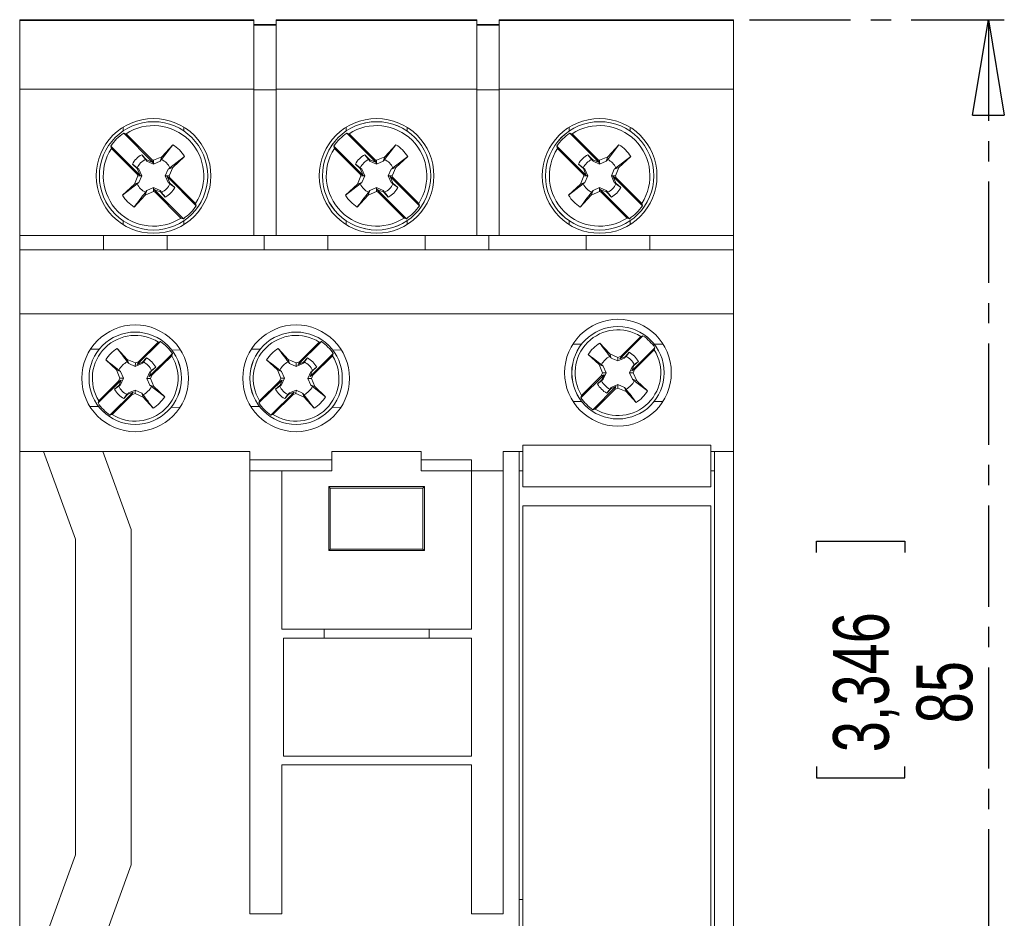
# Model space of a CAD drawing. Header units: millimetres. Extents: x 0 to 420, y 0 to 297.
# Tile 6 of 8: x 174 to 235, y 193 to 249. Entities that reach past the tile are written whole.
import ezdxf

# ---------------------------------------------------------------- set-up
doc = ezdxf.new("R2010")
doc.units = ezdxf.units.MM
doc.linetypes.add('CENTER', pattern=[10.16, 6.35, -1.27, 1.27, -1.27])
doc.layers.add('CENTRO', color=7, linetype='CENTER')
doc.styles.add('SLDTEXTSTYLE3', font='TXT', dxfattribs={"width": 0.75})
doc.dimstyles.new('SLDDIMSTYLE0', dxfattribs={"dimtxt": 3.5, "dimasz": 6, "dimexe": 0, "dimexo": 0.0625, "dimgap": 0.875, "dimtad": 1, "dimdec": 1, "dimrnd": 1e-09, "dimzin": 12, "dimdsep": 46, "dimtxsty": 'SLDTEXTSTYLE3', "dimblk1": 'CLOSED', "dimblk2": 'CLOSED', "dimsah": 1, "dimcen": 0.09, "dimadec": 0, "dimazin": 3, "dimtfac": 1, "dimtdec": 1, "dimtofl": 0, "dimtmove": 0, "dimatfit": 3, "dimldrblk": 'CLOSED', "dimfxl": 0, "dimfrac": 2, "dimtolj": 1, "dimtzin": 12, "dimarcsym": 0})

# ---------------------------------------------------------------- blocks, each defined once
blk = doc.blocks.new('_CLOSED')
at = {"color": 0, "linetype": 'ByBlock', "lineweight": -2}
for p, q in [((-1, 0.166667), (0, 0)), ((-1, 0.166667), (-1, -0.166667)), ((0, 0), (-1, -0.166667)), ((0, 0), (-1, 0))]:
    blk.add_line(p, q, dxfattribs=at)
blk = doc.blocks.new('_D')
at = {"layer": 'CENTRO'}
for p, q in [((219.417, 248.985), (235.417, 248.985)), ((234.417, 248.985), (234.417, 163.985)), ((223.624, 215.549), (223.624, 216.26)), ((223.624, 216.26), (229.18, 216.26)), ((229.18, 216.26), (229.18, 215.549)), ((223.624, 202.135), (223.624, 201.424)), ((229.18, 201.424), (229.18, 202.135)), ((223.624, 201.424), (229.18, 201.424)), ((219.417, 163.985), (235.417, 163.985))]:
    blk.add_line(p, q, dxfattribs=at)
at = {"layer": 'CENTRO', "xscale": 6, "yscale": 6}
for p, rotation in [((234.417, 248.985, -46.4), 90.00000000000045), ((234.417, 163.985, -46.4), 270.0000000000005)]:
    blk.add_blockref('_CLOSED', p, dxfattribs=dict(at, rotation=rotation))
at = {"layer": 'CENTRO', "char_height": 3.5, "attachment_point": 1, "rotation": 90, "style": 'SLDTEXTSTYLE3'}
for s, insert in [('3,346', (224.668, 203.023, -46.4)), ('85', (229.905, 204.834, -46.4))]:
    blk.add_mtext(s, dxfattribs=dict(at, insert=insert))

msp = doc.modelspace()

# ---------------------------------------------------------------- linework, layer by layer
at = {"color": 7, "linetype": 'Continuous', "lineweight": 15}
for p, q in [((173.617, 248.985), (188.317, 248.985)), ((173.617, 248.985), (173.617, 248.935)), ((188.317, 248.935), (173.617, 248.935)), ((173.617, 248.935), (173.617, 244.635)), ((188.317, 248.985), (188.317, 248.935)), ((188.317, 244.635), (188.317, 248.935)), ((189.717, 248.685), (188.317, 248.685)), ((189.717, 248.635), (188.317, 248.635)), ((189.717, 248.935), (189.717, 248.985)), ((189.717, 248.985), (202.317, 248.985)), ((189.717, 248.935), (189.717, 244.635)), ((202.317, 248.935), (189.717, 248.935)), ((202.317, 248.985), (202.317, 248.935)), ((202.317, 244.635), (202.317, 248.935)), ((203.717, 248.685), (202.317, 248.685)), ((203.717, 248.635), (202.317, 248.635)), ((203.717, 248.935), (203.717, 248.985)), ((203.717, 248.985), (218.417, 248.985)), ((218.417, 248.935), (203.717, 248.935)), ((203.717, 248.935), (203.717, 244.635)), ((218.417, 248.935), (218.417, 248.985)), ((218.417, 248.935), (218.417, 244.635)), ((188.317, 244.635), (173.617, 244.635)), ((173.617, 244.635), (173.617, 235.435)), ((188.317, 244.635), (188.317, 235.435)), ((189.717, 244.586), (188.317, 244.586)), ((202.317, 244.635), (189.717, 244.635)), ((189.717, 235.435), (189.717, 244.635)), ((202.317, 244.635), (202.317, 235.435)), ((203.717, 244.586), (202.317, 244.586)), ((203.717, 235.435), (203.717, 244.635)), ((218.417, 244.635), (203.717, 244.635)), ((218.417, 244.635), (218.417, 235.435)), ((180.292, 241.828), (180.144, 241.871)), ((180.144, 241.871), (181.983, 240.032)), ((180.292, 241.828), (181.902, 240.218)), ((194.292, 241.828), (194.144, 241.871)), ((194.144, 241.871), (195.983, 240.032)), ((194.292, 241.828), (195.902, 240.218)), ((208.292, 241.828), (208.144, 241.871)), ((208.144, 241.871), (209.983, 240.032)), ((208.292, 241.828), (209.902, 240.218)), ((179.331, 241.058), (179.373, 240.909)), ((179.331, 241.058), (181.17, 239.219)), ((183.23, 241.138), (182.523, 240.212)), ((182.541, 240.387), (183.23, 241.138)), ((193.331, 241.058), (193.373, 240.909)), ((193.331, 241.058), (195.17, 239.219)), ((197.23, 241.138), (196.523, 240.212)), ((196.541, 240.387), (197.23, 241.138)), ((207.331, 241.058), (207.373, 240.909)), ((207.331, 241.058), (209.17, 239.219)), ((211.23, 241.138), (210.523, 240.212)), ((210.541, 240.387), (211.23, 241.138)), ((179.373, 240.909), (180.983, 239.299)), ((181.51, 240.212), (181.279, 240.514)), ((181.279, 240.514), (181.563, 240.204)), ((193.373, 240.909), (194.983, 239.299)), ((195.51, 240.212), (195.279, 240.514)), ((195.279, 240.514), (195.563, 240.204)), ((207.373, 240.909), (208.983, 239.299)), ((209.279, 240.514), (209.563, 240.204)), ((209.51, 240.212), (209.279, 240.514)), ((180.687, 239.922), (180.99, 239.691)), ((180.997, 239.638), (180.687, 239.922)), ((181.601, 240.107), (181.563, 240.204)), ((181.563, 240.204), (181.983, 240.032)), ((182.017, 239.92), (181.601, 240.107)), ((181.902, 240.218), (182.017, 240.171)), ((181.983, 240.032), (181.902, 240.218)), ((182.017, 240.171), (182.541, 240.387)), ((182.017, 239.92), (182.017, 240.171)), ((182.432, 240.107), (182.017, 239.92)), ((182.432, 240.107), (182.541, 240.387)), ((183.044, 239.691), (183.97, 240.398)), ((183.97, 240.398), (183.219, 239.71)), ((194.687, 239.922), (194.99, 239.691)), ((194.997, 239.638), (194.687, 239.922)), ((195.601, 240.107), (195.563, 240.204)), ((195.563, 240.204), (195.983, 240.032)), ((196.017, 239.92), (195.601, 240.107)), ((195.983, 240.032), (195.902, 240.218)), ((195.902, 240.218), (196.017, 240.171)), ((196.017, 240.171), (196.541, 240.387)), ((196.017, 239.92), (196.017, 240.171)), ((196.432, 240.107), (196.017, 239.92)), ((196.432, 240.107), (196.541, 240.387)), ((197.044, 239.691), (197.97, 240.398)), ((197.97, 240.398), (197.219, 239.71)), ((208.687, 239.922), (208.99, 239.691)), ((208.997, 239.638), (208.687, 239.922)), ((209.601, 240.107), (209.563, 240.204)), ((209.563, 240.204), (209.983, 240.032)), ((210.017, 239.92), (209.601, 240.107)), ((209.902, 240.218), (210.017, 240.171)), ((209.983, 240.032), (209.902, 240.218)), ((210.017, 240.171), (210.541, 240.387)), ((210.017, 239.92), (210.017, 240.171)), ((210.432, 240.107), (210.017, 239.92)), ((210.432, 240.107), (210.541, 240.387)), ((211.044, 239.691), (211.97, 240.398)), ((211.97, 240.398), (211.219, 239.71)), ((180.814, 238.66), (181.03, 239.185)), ((180.983, 239.299), (181.17, 239.219)), ((181.03, 239.185), (180.983, 239.299)), ((181.095, 239.6), (180.997, 239.638)), ((181.17, 239.219), (180.997, 239.638)), ((181.282, 239.185), (181.03, 239.185)), ((181.095, 239.6), (181.282, 239.185)), ((181.282, 239.185), (181.095, 238.77)), ((182.752, 239.185), (182.939, 239.6)), ((182.939, 238.77), (182.752, 239.185)), ((182.752, 239.185), (183.003, 239.185)), ((182.939, 239.6), (183.219, 239.71)), ((183.219, 239.71), (183.003, 239.185)), ((183.003, 239.185), (183.05, 239.071)), ((194.814, 238.66), (195.03, 239.185)), ((195.03, 239.185), (194.983, 239.299)), ((194.983, 239.299), (195.17, 239.219)), ((195.095, 239.6), (194.997, 239.638)), ((195.17, 239.219), (194.997, 239.638)), ((195.282, 239.185), (195.03, 239.185)), ((195.095, 239.6), (195.282, 239.185)), ((195.282, 239.185), (195.095, 238.77)), ((196.752, 239.185), (196.939, 239.6)), ((196.939, 238.77), (196.752, 239.185)), ((196.752, 239.185), (197.003, 239.185)), ((196.939, 239.6), (197.219, 239.71)), ((197.219, 239.71), (197.003, 239.185)), ((197.003, 239.185), (197.05, 239.071)), ((208.814, 238.66), (209.03, 239.185)), ((209.03, 239.185), (208.983, 239.299)), ((208.983, 239.299), (209.17, 239.219)), ((209.095, 239.6), (208.997, 239.638)), ((209.17, 239.219), (208.997, 239.638)), ((209.282, 239.185), (209.03, 239.185)), ((209.095, 239.6), (209.282, 239.185)), ((209.282, 239.185), (209.095, 238.77)), ((210.752, 239.185), (210.939, 239.6)), ((210.752, 239.185), (211.003, 239.185)), ((210.939, 238.77), (210.752, 239.185)), ((210.939, 239.6), (211.219, 239.71)), ((211.219, 239.71), (211.003, 239.185)), ((211.003, 239.185), (211.05, 239.071)), ((180.99, 238.679), (180.063, 237.972)), ((180.063, 237.972), (180.814, 238.66)), ((181.095, 238.77), (180.814, 238.66)), ((182.864, 239.151), (184.702, 237.312)), ((183.05, 239.071), (182.864, 239.151)), ((182.864, 239.151), (183.036, 238.732)), ((182.939, 238.77), (183.036, 238.732)), ((183.036, 238.732), (183.346, 238.448)), ((183.346, 238.448), (183.044, 238.679)), ((183.05, 239.071), (184.66, 237.461)), ((194.99, 238.679), (194.063, 237.972)), ((194.063, 237.972), (194.814, 238.66)), ((195.095, 238.77), (194.814, 238.66)), ((196.864, 239.151), (197.036, 238.732)), ((197.05, 239.071), (196.864, 239.151)), ((196.864, 239.151), (198.702, 237.312)), ((196.939, 238.77), (197.036, 238.732)), ((197.036, 238.732), (197.346, 238.448)), ((197.346, 238.448), (197.044, 238.679)), ((197.05, 239.071), (198.66, 237.461)), ((208.99, 238.679), (208.063, 237.972)), ((208.063, 237.972), (208.814, 238.66)), ((209.095, 238.77), (208.814, 238.66)), ((210.864, 239.151), (211.036, 238.732)), ((211.05, 239.071), (210.864, 239.151)), ((210.864, 239.151), (212.702, 237.312)), ((210.939, 238.77), (211.036, 238.732)), ((211.036, 238.732), (211.346, 238.448)), ((211.346, 238.448), (211.044, 238.679)), ((211.05, 239.071), (212.66, 237.461)), ((181.492, 237.983), (180.803, 237.231)), ((181.601, 238.263), (181.492, 237.983)), ((182.017, 238.198), (181.492, 237.983)), ((181.51, 238.158), (181.601, 238.263)), ((181.601, 238.263), (182.017, 238.45)), ((182.017, 238.45), (182.017, 238.198)), ((182.017, 238.45), (182.432, 238.263)), ((182.131, 238.151), (182.017, 238.198)), ((182.05, 238.338), (182.131, 238.151)), ((182.47, 238.166), (182.05, 238.338)), ((182.05, 238.338), (183.889, 236.499)), ((182.131, 238.151), (183.741, 236.541)), ((182.432, 238.263), (182.47, 238.166)), ((182.432, 238.263), (182.523, 238.158)), ((182.754, 237.855), (182.47, 238.166)), ((195.492, 237.983), (194.803, 237.231)), ((195.601, 238.263), (195.492, 237.983)), ((196.017, 238.198), (195.492, 237.983)), ((195.51, 238.158), (195.601, 238.263)), ((195.601, 238.263), (196.017, 238.45)), ((196.017, 238.45), (196.017, 238.198)), ((196.017, 238.45), (196.432, 238.263)), ((196.131, 238.151), (196.017, 238.198)), ((196.05, 238.338), (196.131, 238.151)), ((196.47, 238.166), (196.05, 238.338)), ((196.05, 238.338), (197.889, 236.499)), ((196.131, 238.151), (197.741, 236.541)), ((196.432, 238.263), (196.47, 238.166)), ((196.432, 238.263), (196.523, 238.158)), ((196.754, 237.855), (196.47, 238.166)), ((209.492, 237.983), (208.803, 237.231)), ((209.601, 238.263), (209.492, 237.983)), ((210.017, 238.198), (209.492, 237.983)), ((209.51, 238.158), (209.601, 238.263)), ((209.601, 238.263), (210.017, 238.45)), ((210.017, 238.45), (210.017, 238.198)), ((210.017, 238.45), (210.432, 238.263)), ((210.131, 238.151), (210.017, 238.198)), ((210.05, 238.338), (210.131, 238.151)), ((210.05, 238.338), (211.889, 236.499)), ((210.47, 238.166), (210.05, 238.338)), ((210.131, 238.151), (211.741, 236.541)), ((210.432, 238.263), (210.47, 238.166)), ((210.432, 238.263), (210.523, 238.158)), ((210.754, 237.855), (210.47, 238.166)), ((184.702, 237.312), (184.66, 237.461)), ((198.702, 237.312), (198.66, 237.461)), ((212.702, 237.312), (212.66, 237.461)), ((183.741, 236.541), (183.889, 236.499)), ((197.741, 236.541), (197.889, 236.499)), ((211.741, 236.541), (211.889, 236.499)), ((173.617, 235.435), (178.867, 235.435)), ((173.617, 235.435), (173.617, 234.535)), ((178.867, 235.435), (178.867, 234.535)), ((182.867, 235.435), (178.867, 235.435)), ((182.867, 234.535), (182.867, 235.435)), ((182.867, 235.435), (188.967, 235.435)), ((188.967, 235.435), (188.967, 234.535)), ((192.967, 235.435), (188.967, 235.435)), ((192.967, 234.535), (192.967, 235.435)), ((192.967, 235.435), (199.067, 235.435)), ((199.067, 235.435), (199.067, 234.535)), ((203.067, 235.435), (199.067, 235.435)), ((203.067, 234.535), (203.067, 235.435)), ((203.067, 235.435), (209.167, 235.435)), ((209.167, 235.435), (209.167, 234.535)), ((213.167, 235.435), (209.167, 235.435)), ((213.167, 234.535), (213.167, 235.435)), ((213.167, 235.435), (218.417, 235.435)), ((218.417, 235.435), (218.417, 234.535)), ((173.617, 234.535), (218.417, 234.535)), ((173.617, 230.535), (173.617, 234.535)), ((218.417, 230.535), (218.417, 234.535)), ((218.417, 230.535), (173.617, 230.535)), ((173.617, 221.885), (173.617, 230.535)), ((218.417, 221.885), (218.417, 230.535)), ((182.458, 228.79), (180.997, 227.356)), ((182.318, 228.751), (181.072, 227.527)), ((182.458, 228.79), (182.318, 228.751)), ((192.558, 228.79), (191.097, 227.356)), ((192.418, 228.751), (191.172, 227.527)), ((192.558, 228.79), (192.418, 228.751)), ((210.024, 228.696), (210.652, 228.01)), ((212.736, 229.154), (211.289, 227.707)), ((212.597, 229.114), (211.362, 227.879)), ((212.736, 229.154), (212.597, 229.114)), ((179.741, 228.357), (180.363, 227.665)), ((189.841, 228.357), (190.463, 227.665)), ((211.615, 227.841), (211.869, 228.118)), ((211.869, 228.118), (211.673, 227.862)), ((213.486, 228.405), (212.039, 226.958)), ((213.446, 228.266), (212.211, 227.031)), ((213.446, 228.266), (213.486, 228.405)), ((179.696, 227.01), (179.016, 227.645)), ((180.363, 227.665), (180.876, 227.449)), ((180.46, 227.411), (180.363, 227.665)), ((180.873, 227.22), (180.876, 227.449)), ((180.876, 227.449), (181.072, 227.527)), ((181.072, 227.527), (180.997, 227.356)), ((180.997, 227.356), (181.324, 227.487)), ((181.29, 227.403), (181.324, 227.487)), ((181.324, 227.487), (181.58, 227.761)), ((181.58, 227.761), (181.382, 227.507)), ((183.2, 228.033), (181.74, 226.599)), ((183.159, 227.895), (181.913, 226.671)), ((183.159, 227.895), (183.2, 228.033)), ((189.796, 227.01), (189.116, 227.645)), ((190.56, 227.411), (190.463, 227.665)), ((190.463, 227.665), (190.976, 227.449)), ((190.973, 227.22), (190.976, 227.449)), ((190.976, 227.449), (191.172, 227.527)), ((191.172, 227.527), (191.097, 227.356)), ((191.097, 227.356), (191.424, 227.487)), ((191.39, 227.403), (191.424, 227.487)), ((191.424, 227.487), (191.68, 227.761)), ((191.68, 227.761), (191.482, 227.507)), ((193.3, 228.033), (191.84, 226.599)), ((193.259, 227.895), (192.013, 226.671)), ((193.259, 227.895), (193.3, 228.033)), ((209.991, 227.349), (209.305, 227.978)), ((210.652, 228.01), (211.167, 227.799)), ((210.751, 227.757), (210.652, 228.01)), ((211.167, 227.57), (210.751, 227.757)), ((211.167, 227.799), (211.362, 227.879)), ((211.167, 227.57), (211.167, 227.799)), ((211.582, 227.757), (211.167, 227.57)), ((211.362, 227.879), (211.289, 227.707)), ((211.289, 227.707), (211.615, 227.841)), ((211.582, 227.757), (211.615, 227.841)), ((212.45, 227.537), (212.172, 227.283)), ((212.194, 227.341), (212.45, 227.537)), ((179.903, 226.494), (179.696, 227.01)), ((179.949, 226.909), (179.696, 227.01)), ((179.844, 227.001), (179.949, 226.909)), ((179.949, 226.909), (180.132, 226.492)), ((180.873, 227.22), (180.46, 227.411)), ((181.29, 227.403), (180.873, 227.22)), ((181.602, 226.478), (181.792, 226.891)), ((181.877, 226.924), (181.74, 226.599)), ((181.792, 226.891), (181.877, 226.924)), ((182.156, 227.175), (181.877, 226.924)), ((181.898, 226.982), (182.156, 227.175)), ((190.003, 226.494), (189.796, 227.01)), ((190.049, 226.909), (189.796, 227.01)), ((189.944, 227.001), (190.049, 226.909)), ((190.049, 226.909), (190.232, 226.492)), ((190.973, 227.22), (190.56, 227.411)), ((191.39, 227.403), (190.973, 227.22)), ((191.702, 226.478), (191.892, 226.891)), ((191.977, 226.924), (191.84, 226.599)), ((191.892, 226.891), (191.977, 226.924)), ((192.256, 227.175), (191.977, 226.924)), ((191.998, 226.982), (192.256, 227.175)), ((210.203, 226.835), (209.991, 227.349)), ((210.245, 227.25), (209.991, 227.349)), ((210.122, 226.639), (210.203, 226.835)), ((210.14, 227.341), (210.245, 227.25)), ((210.432, 226.835), (210.203, 226.835)), ((210.245, 227.25), (210.432, 226.835)), ((210.432, 226.835), (210.245, 226.42)), ((211.902, 226.835), (212.089, 227.25)), ((211.902, 226.835), (212.13, 226.835)), ((212.089, 226.42), (211.902, 226.835)), ((212.172, 227.283), (212.039, 226.958)), ((212.039, 226.958), (212.211, 227.031)), ((212.089, 227.25), (212.172, 227.283)), ((212.211, 227.031), (212.13, 226.835)), ((212.13, 226.835), (212.342, 226.321)), ((179.993, 226.37), (178.533, 224.937)), ((179.821, 226.299), (178.574, 225.075)), ((179.821, 226.299), (179.903, 226.494)), ((179.993, 226.37), (179.821, 226.299)), ((179.857, 226.046), (179.993, 226.37)), ((180.132, 226.492), (179.903, 226.494)), ((180.132, 226.492), (179.941, 226.078)), ((181.602, 226.478), (181.83, 226.476)), ((181.785, 226.061), (181.602, 226.478)), ((181.74, 226.599), (181.913, 226.671)), ((181.913, 226.671), (181.83, 226.476)), ((181.83, 226.476), (182.037, 225.96)), ((190.093, 226.37), (188.633, 224.937)), ((189.921, 226.299), (188.674, 225.075)), ((189.921, 226.299), (190.003, 226.494)), ((190.093, 226.37), (189.921, 226.299)), ((189.957, 226.046), (190.093, 226.37)), ((190.232, 226.492), (190.003, 226.494)), ((190.232, 226.492), (190.041, 226.078)), ((191.702, 226.478), (191.93, 226.476)), ((191.885, 226.061), (191.702, 226.478)), ((191.84, 226.599), (192.013, 226.671)), ((192.013, 226.671), (191.93, 226.476)), ((191.93, 226.476), (192.137, 225.96)), ((210.294, 226.712), (208.847, 225.265)), ((210.122, 226.639), (208.887, 225.404)), ((209.884, 226.133), (210.161, 226.387)), ((210.14, 226.329), (209.884, 226.133)), ((210.294, 226.712), (210.122, 226.639)), ((210.245, 226.42), (210.14, 226.329)), ((210.161, 226.387), (210.294, 226.712)), ((210.245, 226.42), (210.161, 226.387)), ((212.089, 226.42), (212.342, 226.321)), ((213.028, 225.692), (212.194, 226.329)), ((212.342, 226.321), (213.028, 225.692)), ((180.736, 225.614), (179.275, 224.18)), ((179.577, 225.795), (179.857, 226.046)), ((179.835, 225.988), (179.577, 225.795)), ((179.941, 226.078), (179.835, 225.988)), ((179.941, 226.078), (179.857, 226.046)), ((180.736, 225.614), (180.409, 225.483)), ((180.443, 225.567), (180.86, 225.75)), ((180.661, 225.443), (180.736, 225.614)), ((180.86, 225.75), (180.858, 225.521)), ((180.86, 225.75), (181.273, 225.559)), ((181.785, 226.061), (182.037, 225.96)), ((182.717, 225.325), (181.889, 225.969)), ((182.037, 225.96), (182.717, 225.325)), ((190.836, 225.614), (189.375, 224.18)), ((189.677, 225.795), (189.957, 226.046)), ((189.935, 225.988), (189.677, 225.795)), ((190.041, 226.078), (189.935, 225.988)), ((190.041, 226.078), (189.957, 226.046)), ((190.836, 225.614), (190.509, 225.483)), ((190.543, 225.567), (190.96, 225.75)), ((190.761, 225.443), (190.836, 225.614)), ((190.96, 225.75), (190.958, 225.521)), ((190.96, 225.75), (191.373, 225.559)), ((191.885, 226.061), (192.137, 225.96)), ((192.817, 225.325), (191.989, 225.969)), ((192.137, 225.96), (192.817, 225.325)), ((211.044, 225.963), (209.597, 224.516)), ((210.971, 225.791), (209.736, 224.556)), ((210.719, 225.829), (210.465, 225.552)), ((210.465, 225.552), (210.66, 225.808)), ((211.044, 225.963), (210.719, 225.829)), ((210.751, 225.913), (210.719, 225.829)), ((210.751, 225.913), (211.167, 226.1)), ((210.971, 225.791), (211.044, 225.963)), ((211.167, 225.871), (210.971, 225.791)), ((211.167, 226.1), (211.167, 225.871)), ((211.167, 226.1), (211.582, 225.913)), ((211.681, 225.66), (211.167, 225.871)), ((211.582, 225.913), (211.681, 225.66)), ((212.31, 224.974), (211.681, 225.66)), ((178.574, 225.075), (178.533, 224.937)), ((180.661, 225.443), (179.415, 224.219)), ((180.409, 225.483), (180.153, 225.208)), ((180.153, 225.208), (180.351, 225.463)), ((180.443, 225.567), (180.409, 225.483)), ((180.858, 225.521), (180.661, 225.443)), ((181.37, 225.305), (180.858, 225.521)), ((181.273, 225.559), (181.37, 225.305)), ((181.992, 224.613), (181.37, 225.305)), ((188.674, 225.075), (188.633, 224.937)), ((190.761, 225.443), (189.515, 224.219)), ((190.509, 225.483), (190.253, 225.208)), ((190.253, 225.208), (190.451, 225.463)), ((190.543, 225.567), (190.509, 225.483)), ((190.958, 225.521), (190.761, 225.443)), ((191.47, 225.305), (190.958, 225.521)), ((191.373, 225.559), (191.47, 225.305)), ((192.092, 224.613), (191.47, 225.305)), ((208.887, 225.404), (208.847, 225.265)), ((209.597, 224.516), (209.736, 224.556)), ((179.275, 224.18), (179.415, 224.219)), ((189.375, 224.18), (189.515, 224.219)), ((175.117, 221.885), (173.617, 221.885)), ((173.617, 221.885), (173.617, 191.085)), ((175.117, 221.885), (177.117, 216.39)), ((178.841, 221.885), (175.117, 221.885)), ((188.067, 221.885), (178.841, 221.885)), ((180.617, 217.007), (178.841, 221.885)), ((188.067, 221.885), (188.067, 192.885)), ((198.817, 221.885), (193.217, 221.885)), ((193.217, 220.685), (193.217, 221.885)), ((198.817, 221.885), (198.817, 220.685)), ((203.967, 192.885), (203.967, 221.885)), ((204.967, 221.885), (203.967, 221.885)), ((204.967, 221.885), (204.967, 191.085)), ((205.192, 221.885), (204.967, 221.885)), ((205.192, 222.281), (216.992, 222.281)), ((205.192, 222.281), (205.192, 219.681)), ((216.992, 222.281), (216.992, 219.681)), ((217.217, 221.885), (216.992, 221.885)), ((218.417, 221.885), (217.217, 221.885)), ((217.217, 191.085), (217.217, 221.885)), ((218.417, 191.085), (218.417, 221.885)), ((188.067, 221.367), (193.217, 221.367)), ((198.817, 221.367), (201.967, 221.367)), ((201.967, 221.367), (201.967, 220.685)), ((190.067, 220.685), (188.067, 220.685)), ((190.067, 210.735), (190.067, 220.685)), ((190.067, 220.685), (193.217, 220.685)), ((198.817, 220.685), (201.967, 220.685)), ((201.967, 220.685), (201.967, 210.735)), ((201.967, 220.685), (203.967, 220.685)), ((204.967, 220.685), (205.192, 220.685)), ((216.992, 220.685), (217.217, 220.685)), ((199.017, 219.685), (193.017, 219.685)), ((193.017, 219.685), (193.017, 215.685)), ((193.104, 219.597), (193.017, 219.685)), ((193.104, 219.597), (193.104, 215.772)), ((198.929, 219.597), (193.104, 219.597)), ((198.929, 219.597), (199.017, 219.685)), ((198.929, 215.772), (198.929, 219.597)), ((199.017, 215.685), (199.017, 219.685)), ((205.192, 219.681), (216.992, 219.681)), ((205.192, 218.489), (205.192, 190.689)), ((205.192, 218.489), (216.992, 218.489)), ((216.992, 218.489), (216.992, 190.689)), ((180.617, 195.963), (180.617, 217.007)), ((177.117, 216.39), (177.117, 196.58)), ((193.104, 215.772), (193.017, 215.685)), ((193.017, 215.685), (199.017, 215.685)), ((193.104, 215.772), (198.929, 215.772)), ((198.929, 215.772), (199.017, 215.685)), ((201.967, 210.735), (190.067, 210.735)), ((201.967, 210.185), (190.167, 210.185)), ((190.167, 202.785), (190.167, 210.185)), ((192.717, 210.185), (192.717, 210.735)), ((199.317, 210.185), (199.317, 210.735)), ((201.967, 202.785), (201.967, 210.185)), ((201.967, 202.785), (190.167, 202.785)), ((190.067, 192.885), (190.067, 202.235)), ((190.067, 202.235), (201.967, 202.235)), ((201.967, 202.235), (201.967, 192.885)), ((177.117, 196.58), (175.117, 191.085)), ((178.841, 191.085), (180.617, 195.963)), ((205.192, 193.785), (204.967, 193.785)), ((188.067, 192.885), (190.067, 192.885)), ((201.967, 192.885), (203.967, 192.885))]:
    msp.add_line(p, q, dxfattribs=at)
at = {"color": 8, "linetype": 'Continuous', "lineweight": 15}
for p, q in [((180.105, 242.236), (180.105, 241.997)), ((183.928, 242.236), (183.928, 241.997)), ((194.105, 242.236), (194.105, 241.997)), ((197.928, 242.236), (197.928, 241.997)), ((208.105, 242.236), (208.105, 241.997)), ((211.928, 242.236), (211.928, 241.997)), ((180.105, 236.373), (180.105, 236.134)), ((183.928, 236.373), (183.928, 236.134)), ((194.105, 236.373), (194.105, 236.134)), ((197.928, 236.373), (197.928, 236.134)), ((208.105, 236.373), (208.105, 236.134)), ((211.928, 236.373), (211.928, 236.134)), ((178.608, 228.304), (178.057, 228.309)), ((183.71, 228.257), (183.158, 228.262)), ((188.708, 228.304), (188.157, 228.309)), ((193.81, 228.257), (193.258, 228.262)), ((208.891, 228.633), (208.34, 228.633)), ((213.993, 228.633), (213.442, 228.633)), ((208.891, 225.037), (208.34, 225.037)), ((213.993, 225.037), (213.442, 225.037)), ((178.575, 224.708), (178.024, 224.713)), ((183.676, 224.661), (183.125, 224.666)), ((188.675, 224.708), (188.124, 224.713)), ((193.776, 224.661), (193.225, 224.666))]:
    msp.add_line(p, q, dxfattribs=at)
at = {"color": 7, "linetype": 'Continuous', "lineweight": 15}
for centre, radius in [((182.017, 239.185), 3.6), ((182.017, 239.185), 3.4), ((182.017, 239.185), 3.399), ((196.017, 239.185), 3.6), ((196.017, 239.185), 3.4), ((196.017, 239.185), 3.399), ((210.017, 239.185), 3.6), ((210.017, 239.185), 3.4), ((210.017, 239.185), 3.399), ((211.167, 226.835), 3.35), ((180.867, 226.485), 3.35), ((180.867, 226.485), 2.9), ((180.867, 226.485), 2.899), ((190.967, 226.485), 3.35), ((190.967, 226.485), 2.9), ((190.967, 226.485), 2.899), ((211.167, 226.835), 2.9), ((211.167, 226.835), 2.899)]:
    msp.add_circle(centre, radius, dxfattribs=at)
for centre, radius, start, end in [((182.017, 239.185), 3.156, 326.88484, 123.11516), ((196.017, 239.185), 3.156, 326.88484, 123.11516), ((210.017, 239.185), 3.156, 326.88484, 123.11516), ((182.017, 239.185), 3.274, 124.8858, 145.1142), ((196.017, 239.185), 3.274, 124.8858, 145.1142), ((210.017, 239.185), 3.274, 124.8858, 145.1142), ((182.017, 239.185), 2.3, 31.84345, 58.15655), ((196.017, 239.185), 2.3, 31.84345, 58.15655), ((210.017, 239.185), 2.3, 31.84345, 58.15655), ((182.017, 239.185), 3.156, 146.88484, 303.11516), ((182.017, 239.185), 1.52, 119.01506, 150.98494), ((196.017, 239.185), 3.156, 146.88484, 303.11516), ((196.017, 239.185), 1.52, 119.01506, 150.98494), ((210.017, 239.185), 3.156, 146.88484, 303.11516), ((210.017, 239.185), 1.52, 119.01506, 150.98494), ((182.017, 239.185), 1.145, 116.24771, 153.75229), ((182.017, 239.185), 1.145, 26.24771, 63.75229), ((196.017, 239.185), 1.145, 116.24771, 153.75229), ((196.017, 239.185), 1.145, 26.24771, 63.75229), ((210.017, 239.185), 1.145, 116.24771, 153.75229), ((210.017, 239.185), 1.145, 26.24771, 63.75229), ((182.017, 239.185), 1.145, 206.24771, 243.75229), ((182.017, 239.185), 1.145, 296.24771, 333.75229), ((196.017, 239.185), 1.145, 206.24771, 243.75229), ((196.017, 239.185), 1.145, 296.24771, 333.75229), ((210.017, 239.185), 1.145, 206.24771, 243.75229), ((210.017, 239.185), 1.145, 296.24771, 333.75229), ((182.017, 239.185), 2.3, 211.84345, 238.15655), ((182.017, 239.185), 1.52, 299.01506, 330.98494), ((196.017, 239.185), 2.3, 211.84345, 238.15655), ((196.017, 239.185), 1.52, 299.01506, 330.98494), ((210.017, 239.185), 2.3, 211.84345, 238.15655), ((210.017, 239.185), 1.52, 299.01506, 330.98494), ((182.017, 239.185), 3.274, 304.8858, 325.1142), ((196.017, 239.185), 3.274, 304.8858, 325.1142), ((210.017, 239.185), 3.274, 304.8858, 325.1142), ((211.167, 226.835), 2.691, 57.88242, 212.11758), ((180.867, 226.485), 2.691, 57.3514, 211.58655), ((180.867, 226.485), 2.801, 33.55998, 55.37797), ((190.967, 226.485), 2.691, 57.3514, 211.58655), ((190.967, 226.485), 2.801, 33.55998, 55.37797), ((211.167, 226.835), 2.184, 121.55314, 148.44686), ((211.167, 226.835), 2.801, 34.091, 55.909), ((180.867, 226.485), 2.184, 121.02211, 147.91583), ((190.967, 226.485), 2.184, 121.02211, 147.91583), ((211.167, 226.835), 2.691, 237.88242, 32.11758), ((211.167, 226.835), 1.463, 28.68358, 61.31642), ((180.867, 226.485), 2.691, 237.3514, 31.58655), ((180.867, 226.485), 1.145, 115.71668, 153.22126), ((180.867, 226.485), 1.145, 25.71668, 63.22126), ((180.867, 226.485), 1.463, 28.15255, 60.78539), ((190.967, 226.485), 2.691, 237.3514, 31.58655), ((190.967, 226.485), 1.145, 115.71668, 153.22126), ((190.967, 226.485), 1.145, 25.71668, 63.22126), ((190.967, 226.485), 1.463, 28.15255, 60.78539), ((211.167, 226.835), 1.145, 116.24771, 153.75229), ((211.167, 226.835), 1.145, 26.24771, 63.75229), ((211.167, 226.835), 1.145, 206.24771, 243.75229), ((211.167, 226.835), 1.145, 296.24771, 333.75229), ((180.867, 226.485), 1.463, 208.15255, 240.78539), ((180.867, 226.485), 1.145, 205.71668, 243.22126), ((180.867, 226.485), 1.145, 295.71668, 333.22126), ((190.967, 226.485), 1.463, 208.15255, 240.78539), ((190.967, 226.485), 1.145, 205.71668, 243.22126), ((190.967, 226.485), 1.145, 295.71668, 333.22126), ((211.167, 226.835), 1.463, 208.68358, 241.31642), ((211.167, 226.835), 2.184, 301.55314, 328.44686), ((180.867, 226.485), 2.184, 301.02211, 327.91583), ((190.967, 226.485), 2.184, 301.02211, 327.91583), ((211.167, 226.835), 2.801, 214.091, 235.909), ((180.867, 226.485), 2.801, 213.55998, 235.37797), ((190.967, 226.485), 2.801, 213.55998, 235.37797)]:
    msp.add_arc(centre, radius, start, end, dxfattribs=at)
for points, knots in [([(181.601, 240.107), (181.584, 240.127), (181.554, 240.162), (181.523, 240.197), (181.51, 240.212)], [0, 0, 0, 0, 0.570342, 1, 1, 1, 1]), ([(182.523, 240.212), (182.51, 240.197), (182.48, 240.162), (182.449, 240.127), (182.432, 240.107)], [0, 0, 0, 0, 0.429658, 1, 1, 1, 1]), ([(195.601, 240.107), (195.584, 240.127), (195.554, 240.162), (195.523, 240.197), (195.51, 240.212)], [0, 0, 0, 0, 0.57034, 1, 1, 1, 1]), ([(196.523, 240.212), (196.51, 240.197), (196.48, 240.162), (196.449, 240.127), (196.432, 240.107)], [0, 0, 0, 0, 0.42966, 1, 1, 1, 1]), ([(209.601, 240.107), (209.584, 240.127), (209.554, 240.162), (209.523, 240.197), (209.51, 240.212)], [0, 0, 0, 0, 0.570342, 1, 1, 1, 1]), ([(210.523, 240.212), (210.51, 240.197), (210.48, 240.162), (210.449, 240.127), (210.432, 240.107)], [0, 0, 0, 0, 0.429658, 1, 1, 1, 1]), ([(180.99, 239.691), (181.005, 239.678), (181.04, 239.648), (181.075, 239.617), (181.095, 239.6)], [0, 0, 0, 0, 0.4296807, 1, 1, 1, 1]), ([(182.939, 239.6), (182.959, 239.617), (182.994, 239.648), (183.029, 239.678), (183.044, 239.691)], [0, 0, 0, 0, 0.5703193, 1, 1, 1, 1]), ([(194.99, 239.691), (195.005, 239.678), (195.04, 239.648), (195.075, 239.617), (195.095, 239.6)], [0, 0, 0, 0, 0.429681, 1, 1, 1, 1]), ([(196.939, 239.6), (196.959, 239.617), (196.994, 239.648), (197.029, 239.678), (197.044, 239.691)], [0, 0, 0, 0, 0.570319, 1, 1, 1, 1]), ([(208.99, 239.691), (209.005, 239.678), (209.04, 239.648), (209.075, 239.617), (209.095, 239.6)], [0, 0, 0, 0, 0.4296807, 1, 1, 1, 1]), ([(210.939, 239.6), (210.959, 239.617), (210.994, 239.648), (211.029, 239.678), (211.044, 239.691)], [0, 0, 0, 0, 0.5703193, 1, 1, 1, 1]), ([(181.095, 238.77), (181.075, 238.752), (181.04, 238.722), (181.005, 238.692), (180.99, 238.679)], [0, 0, 0, 0, 0.570333, 1, 1, 1, 1]), ([(183.044, 238.679), (183.029, 238.692), (182.994, 238.722), (182.959, 238.752), (182.939, 238.77)], [0, 0, 0, 0, 0.429667, 1, 1, 1, 1]), ([(195.095, 238.77), (195.075, 238.752), (195.04, 238.722), (195.005, 238.692), (194.99, 238.679)], [0, 0, 0, 0, 0.570333, 1, 1, 1, 1]), ([(197.044, 238.679), (197.029, 238.692), (196.994, 238.722), (196.959, 238.752), (196.939, 238.77)], [0, 0, 0, 0, 0.429667, 1, 1, 1, 1]), ([(209.095, 238.77), (209.075, 238.752), (209.04, 238.722), (209.005, 238.692), (208.99, 238.679)], [0, 0, 0, 0, 0.570333, 1, 1, 1, 1]), ([(211.044, 238.679), (211.029, 238.692), (210.994, 238.722), (210.959, 238.752), (210.939, 238.77)], [0, 0, 0, 0, 0.429667, 1, 1, 1, 1]), ([(180.803, 237.231), (180.92, 237.385), (181.155, 237.693), (181.392, 238.003), (181.51, 238.158)], [0, 0, 0, 0, 0.498874, 1, 1, 1, 1]), ([(182.523, 238.158), (182.561, 238.108), (182.638, 238.007), (182.715, 237.907), (182.754, 237.855)], [0, 0, 0, 0, 0.49116, 1, 1, 1, 1]), ([(194.803, 237.231), (194.92, 237.385), (195.155, 237.693), (195.392, 238.003), (195.51, 238.158)], [0, 0, 0, 0, 0.4988738, 1, 1, 1, 1]), ([(196.523, 238.158), (196.561, 238.108), (196.638, 238.007), (196.715, 237.907), (196.754, 237.855)], [0, 0, 0, 0, 0.49116, 1, 1, 1, 1]), ([(208.803, 237.231), (208.92, 237.385), (209.155, 237.693), (209.392, 238.003), (209.51, 238.158)], [0, 0, 0, 0, 0.498874, 1, 1, 1, 1]), ([(210.523, 238.158), (210.561, 238.108), (210.638, 238.007), (210.715, 237.907), (210.754, 237.855)], [0, 0, 0, 0, 0.49116, 1, 1, 1, 1]), ([(210.66, 227.862), (210.556, 227.999), (210.342, 228.278), (210.131, 228.555), (210.024, 228.696)], [0, 0, 0, 0, 0.491103, 1, 1, 1, 1]), ([(180.37, 227.517), (180.266, 227.654), (180.056, 227.935), (179.847, 228.215), (179.741, 228.357)], [0, 0, 0, 0, 0.491103, 1, 1, 1, 1]), ([(190.47, 227.517), (190.366, 227.654), (190.156, 227.935), (189.947, 228.215), (189.841, 228.357)], [0, 0, 0, 0, 0.491103, 1, 1, 1, 1]), ([(179.016, 227.645), (179.153, 227.538), (179.429, 227.325), (179.706, 227.109), (179.844, 227.001)], [0, 0, 0, 0, 0.498758, 1, 1, 1, 1]), ([(180.46, 227.411), (180.443, 227.431), (180.413, 227.466), (180.383, 227.501), (180.37, 227.517)], [0, 0, 0, 0, 0.570321, 1, 1, 1, 1]), ([(181.382, 227.507), (181.369, 227.492), (181.339, 227.458), (181.308, 227.423), (181.29, 227.403)], [0, 0, 0, 0, 0.429686, 1, 1, 1, 1]), ([(189.116, 227.645), (189.253, 227.538), (189.529, 227.325), (189.806, 227.109), (189.944, 227.001)], [0, 0, 0, 0, 0.498758, 1, 1, 1, 1]), ([(190.56, 227.411), (190.543, 227.431), (190.513, 227.466), (190.483, 227.501), (190.47, 227.517)], [0, 0, 0, 0, 0.570321, 1, 1, 1, 1]), ([(191.482, 227.507), (191.469, 227.492), (191.439, 227.458), (191.408, 227.423), (191.39, 227.403)], [0, 0, 0, 0, 0.429686, 1, 1, 1, 1]), ([(209.305, 227.978), (209.444, 227.872), (209.721, 227.661), (210, 227.448), (210.14, 227.341)], [0, 0, 0, 0, 0.498758, 1, 1, 1, 1]), ([(210.751, 227.757), (210.734, 227.777), (210.704, 227.812), (210.673, 227.847), (210.66, 227.862)], [0, 0, 0, 0, 0.570339, 1, 1, 1, 1]), ([(211.673, 227.862), (211.66, 227.847), (211.63, 227.812), (211.599, 227.777), (211.582, 227.757)], [0, 0, 0, 0, 0.429663, 1, 1, 1, 1]), ([(181.792, 226.891), (181.812, 226.909), (181.848, 226.939), (181.883, 226.969), (181.898, 226.982)], [0, 0, 0, 0, 0.570318, 1, 1, 1, 1]), ([(191.892, 226.891), (191.912, 226.909), (191.948, 226.939), (191.983, 226.969), (191.998, 226.982)], [0, 0, 0, 0, 0.570318, 1, 1, 1, 1]), ([(212.089, 227.25), (212.109, 227.267), (212.144, 227.298), (212.179, 227.328), (212.194, 227.341)], [0, 0, 0, 0, 0.570338, 1, 1, 1, 1]), ([(212.194, 226.329), (212.179, 226.342), (212.144, 226.372), (212.109, 226.402), (212.089, 226.42)], [0, 0, 0, 0, 0.429658, 1, 1, 1, 1]), ([(181.889, 225.969), (181.874, 225.982), (181.839, 226.013), (181.804, 226.044), (181.785, 226.061)], [0, 0, 0, 0, 0.429682, 1, 1, 1, 1]), ([(191.989, 225.969), (191.974, 225.982), (191.939, 226.013), (191.904, 226.044), (191.885, 226.061)], [0, 0, 0, 0, 0.429683, 1, 1, 1, 1]), ([(210.66, 225.808), (210.673, 225.823), (210.704, 225.858), (210.734, 225.893), (210.751, 225.913)], [0, 0, 0, 0, 0.429661, 1, 1, 1, 1]), ([(211.582, 225.913), (211.599, 225.893), (211.63, 225.858), (211.66, 225.823), (211.673, 225.808)], [0, 0, 0, 0, 0.570337, 1, 1, 1, 1]), ([(211.673, 225.808), (211.778, 225.671), (211.991, 225.392), (212.202, 225.115), (212.31, 224.974)], [0, 0, 0, 0, 0.491103, 1, 1, 1, 1]), ([(180.351, 225.463), (180.364, 225.478), (180.395, 225.512), (180.425, 225.547), (180.443, 225.567)], [0, 0, 0, 0, 0.42968, 1, 1, 1, 1]), ([(181.273, 225.559), (181.29, 225.539), (181.32, 225.504), (181.351, 225.468), (181.363, 225.453)], [0, 0, 0, 0, 0.570316, 1, 1, 1, 1]), ([(181.363, 225.453), (181.467, 225.315), (181.677, 225.034), (181.886, 224.755), (181.992, 224.613)], [0, 0, 0, 0, 0.491103, 1, 1, 1, 1]), ([(190.451, 225.463), (190.464, 225.478), (190.495, 225.512), (190.525, 225.547), (190.543, 225.567)], [0, 0, 0, 0, 0.429679, 1, 1, 1, 1]), ([(191.373, 225.559), (191.39, 225.539), (191.42, 225.504), (191.451, 225.468), (191.463, 225.453)], [0, 0, 0, 0, 0.570315, 1, 1, 1, 1]), ([(191.463, 225.453), (191.567, 225.315), (191.777, 225.034), (191.986, 224.755), (192.092, 224.613)], [0, 0, 0, 0, 0.491103, 1, 1, 1, 1])]:
    msp.add_open_spline(points, degree=3, knots=knots, dxfattribs=at)

# ---------------------------------------------------------------- dimensions: what is measured, and where the dimension line sits
at = {"layer": 'CENTRO'}
dim = msp.add_linear_dim(base=(234.417, 163.985), p1=(218.417, 248.985), p2=(218.417, 163.985), angle=90, dimstyle='SLDDIMSTYLE0', dxfattribs=at)
dim.commit()
dim.dimension.update_dxf_attribs({"geometry": '_D', "text_midpoint": (234.417, 208.842), "dimtype": 160})

doc.saveas('drawing.dxf')
